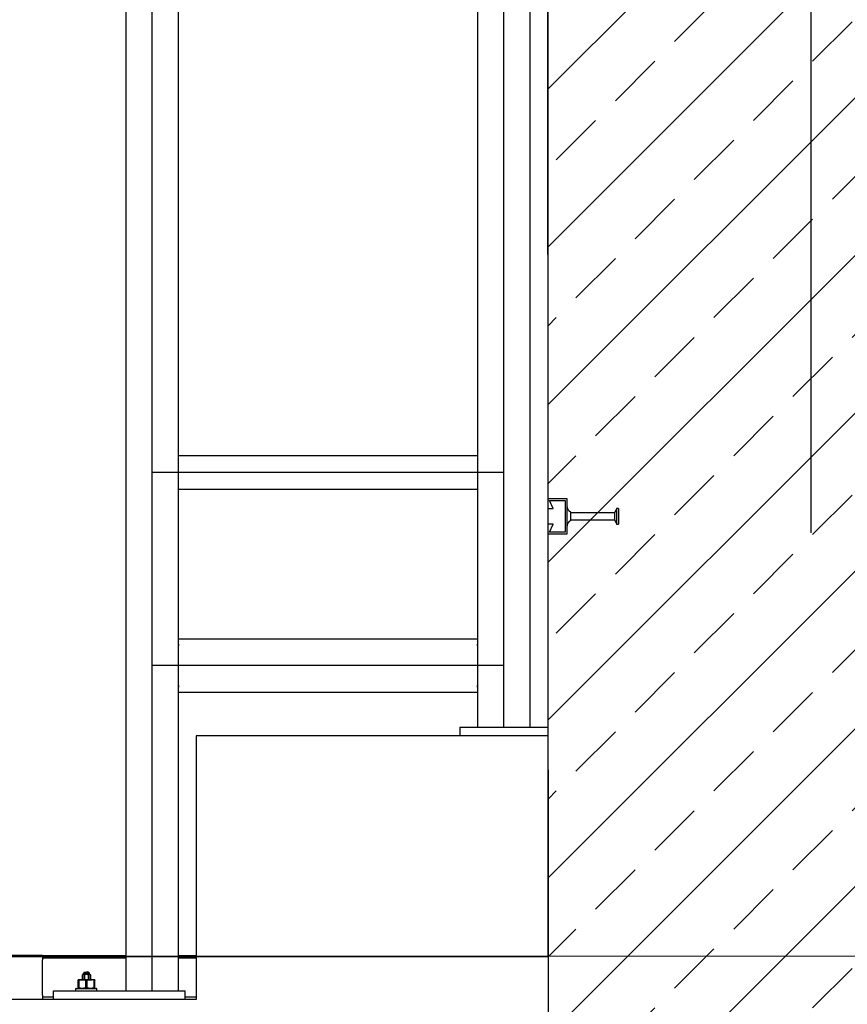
# Model space of a CAD drawing. Extents: x -805 to 3526, y -961 to 1039.
# Tile 193 of 256: x 985.398 to 986.34, y 31.62 to 32.741. Entities that reach past the tile are written whole.
import ezdxf

# ---------------------------------------------------------------- set-up
doc = ezdxf.new("R2010")
doc.units = 0
for name, pattern in [('_Ebene_', [4, 2, -1, 0, -1]), ('AUSGEZOGEN', [2, 1, 1]), ('P-HP-Dorsten 2022 - Schnitt - Schnitt 9 rechts der Rampe$0$_Ebene_', [4, 2, -1, 0, -1]), ('VERDECKT2', [4.7625, 3.175, -1.5875])]:
    doc.linetypes.add(name, pattern=pattern)
doc.layers.get('0').update_dxf_attribs({"color": 251})
for name, color, linetype, lineweight in [('A-FLOR-LEVL', 51, 'Continuous', 5), ('P-HP-Dorsten 2022 - Schnitt - Schnitt 9 rechts der Rampe$0$A-FLOR-LEVL', 51, 'Continuous', 5), ('TTK-B-Bestand', 252, 'Continuous', 35), ('TTK-P-Aufzug vorne', 251, 'Continuous', 25), ('TTK-P-Treppe oben', 12, 'Continuous', 25), ('TTK-P-Treppe unten', 12, 'Continuous', 25)]:
    doc.layers.add(name, color=color, linetype=linetype, lineweight=lineweight)
for name, color, linetype in [('TTK-P-Bahnsteig', 12, 'Continuous'), ('TTK-P-Planung', 12, 'Continuous'), ('TTK-P-Schraffur', 42, 'Continuous'), ('TTK-P-TEXT', 12, 'AUSGEZOGEN'), ('TTK-P-Verm', 251, 'Continuous'), ('TTK-QP-links', 250, 'Continuous'), ('TTK-QP-rechts', 251, 'Continuous')]:
    doc.layers.add(name, color=color, linetype=linetype)
doc.styles.add('AKG DIN 6776', font='AKG_DIN67.TTF')
doc.dimstyles.new('TTK', dxfattribs={"dimtxt": 2.5, "dimasz": 2.5, "dimexe": 3.5, "dimexo": 0.1, "dimgap": 1, "dimtad": 1, "dimzin": 0, "dimtxsty": 'AKG DIN 6776', "dimblk": 'OBLIQUE', "dimcen": -0.09, "dimdle": 3, "dimclrd": 256, "dimclre": 256, "dimclrt": 256, "dimadec": 3, "dimazin": 0, "dimtfac": 1, "dimtofl": 0, "dimtmove": 0, "dimatfit": 3, "dimldrblk": 'OBLIQUE', "dimfxl": 7, "dimfxlon": 1, "dimtolj": 1, "dimtzin": 0, "dimlwd": -1, "dimlwe": -1, "dimarcsym": 0})
doc.dimstyles.new('TTK$6', dxfattribs={"dimtxt": 2.5, "dimasz": 2.5, "dimexe": 3.5, "dimexo": 0.1, "dimgap": 1, "dimtad": 1, "dimzin": 0, "dimtxsty": 'AKG DIN 6776', "dimblk": 'OBLIQUE', "dimcen": -0.09, "dimdle": 3, "dimse1": 1, "dimse2": 1, "dimclrd": 256, "dimclre": 256, "dimclrt": 256, "dimadec": 3, "dimazin": 0, "dimtfac": 1, "dimtofl": 0, "dimtmove": 0, "dimatfit": 3, "dimldrblk": 'OBLIQUE', "dimfxl": 7, "dimfxlon": 1, "dimtolj": 1, "dimtzin": 0, "dimlwd": -1, "dimlwe": -1, "dimarcsym": 0})

# ---------------------------------------------------------------- blocks, each defined once
blk = doc.blocks.new('_OBLIQUE')
at = {"color": 0, "linetype": 'ByBlock'}
blk.add_line((-0.5, -0.5), (0.5, 0.5), dxfattribs=at)
blk = doc.blocks.new('*D671')
at = {"layer": 'DEFPOINTS', "color": 0}
for p in [(985.9992, 34.3622), (983.7992, 31.6749), (985.9992, 31.6749)]:
    blk.add_point(p, dxfattribs=at)
at = {"layer": 'TTK-P-Verm'}
for p, q in [((983.7992, 33.6622), (983.7992, 34.7122)), ((985.9992, 33.6622), (985.9992, 34.7122)), ((983.4992, 34.3622), (986.2992, 34.3622))]:
    blk.add_line(p, q, dxfattribs=at)
at = {"layer": 'TTK-P-Verm', "xscale": 0.25, "yscale": 0.25, "zscale": 0.25, "rotation": 180}
blk.add_blockref('_OBLIQUE', (983.7992, 34.3622), dxfattribs=at)
at = {"layer": 'TTK-P-Verm', "xscale": 0.25, "yscale": 0.25, "zscale": 0.25}
blk.add_blockref('_OBLIQUE', (985.9992, 34.3622), dxfattribs=at)
at = {"layer": 'TTK-P-Verm', "insert": (984.8992, 34.606), "char_height": 0.25, "attachment_point": 5, "style": 'AKG DIN 6776'}
blk.add_mtext('\\A1;2,20', dxfattribs=at)
blk = doc.blocks.new('*D549')
at = {"layer": 'DEFPOINTS', "color": 0}
for p in [(1594.653, 36.7397), (1594.3062, 36.5752), (8.2233, 0)]:
    blk.add_point(p, dxfattribs=at)
at = {"layer": 'TTK-B-Bestand', "insert": (1594.1093, 36.9835), "char_height": 0.25, "attachment_point": 5, "style": 'AKG DIN 6776'}
blk.add_mtext('\\A1;36,588', dxfattribs=at)
blk = doc.blocks.new('*D548')
at = {"layer": 'DEFPOINTS', "color": 0}
for p in [(1585.5366, 36.7706), (1585.0459, 36.614), (-0.8681, 0.0309)]:
    blk.add_point(p, dxfattribs=at)
at = {"layer": 'TTK-B-Bestand', "insert": (1585.0178, 37.0144), "char_height": 0.25, "attachment_point": 5, "style": 'AKG DIN 6776'}
blk.add_mtext('\\A1;36,621', dxfattribs=at)
blk = doc.blocks.new('*D547')
at = {"layer": 'DEFPOINTS', "color": 0}
for p in [(1244.5951, 35.6713), (1244.1853, 35.5313), (0, 0)]:
    blk.add_point(p, dxfattribs=at)
at = {"layer": 'TTK-P-Treppe unten', "insert": (1244.1389, 35.9152), "char_height": 0.25, "attachment_point": 5, "style": 'AKG DIN 6776', "bg_fill": 3, "box_fill_scale": 1.1, "bg_fill_color": 256, "bg_fill_true_color": 13158600, "bg_fill_transparency": 0}
blk.add_mtext('\\A1;35,53', dxfattribs=at)
blk = doc.blocks.new('*D546')
at = {"layer": 'DEFPOINTS', "color": 0}
for p in [(1248.9571, 37.4519), (1249.0816, 37.3335), (0, 0)]:
    blk.add_point(p, dxfattribs=at)
at = {"layer": 'TTK-P-Treppe unten', "insert": (1249.4133, 37.6958), "char_height": 0.25, "attachment_point": 5, "style": 'AKG DIN 6776'}
blk.add_mtext('\\A1;37,33', dxfattribs=at)
blk = doc.blocks.new('*D545')
at = {"layer": 'DEFPOINTS', "color": 0}
for p in [(1259.6018, 37.4765), (1259.6991, 37.3874), (0.198, 0.0396)]:
    blk.add_point(p, dxfattribs=at)
at = {"layer": 'TTK-P-Treppe unten', "insert": (1259.1455, 37.7204), "char_height": 0.25, "attachment_point": 5, "style": 'AKG DIN 6776'}
blk.add_mtext('\\A1;37,35', dxfattribs=at)
blk = doc.blocks.new('*D570')
at = {"layer": 'DEFPOINTS', "color": 0}
for p in [(985.9992, 35.2748), (985.9992, 31.6749), (987.3355, 31.6749)]:
    blk.add_point(p, dxfattribs=at)
at = {"layer": 'TTK-P-Verm'}
for p, q in [((987.3355, 35.5748), (987.3355, 31.3749)), ((986.6355, 35.2748), (987.6855, 35.2748)), ((986.6355, 31.6749), (987.6855, 31.6749))]:
    blk.add_line(p, q, dxfattribs=at)
at = {"layer": 'TTK-P-Verm', "xscale": 0.25, "yscale": 0.25, "zscale": 0.25}
for p, rotation in [((987.3355, 35.2748), 90), ((987.3355, 31.6749), 270)]:
    blk.add_blockref('_OBLIQUE', p, dxfattribs=dict(at, rotation=rotation))
at = {"layer": 'TTK-P-Verm', "insert": (987.0917, 33.4748), "char_height": 0.25, "attachment_point": 5, "rotation": 90, "style": 'AKG DIN 6776', "bg_fill": 3, "box_fill_scale": 1.1, "bg_fill_color": 256, "bg_fill_true_color": 13158600, "bg_fill_transparency": 0}
blk.add_mtext('\\A1;3,60', dxfattribs=at)
blk = doc.blocks.new('*D569')
at = {"layer": 'DEFPOINTS', "color": 0}
for p in [(985.9992, 31.5549), (985.9992, 31.0549), (987.3355, 31.0549)]:
    blk.add_point(p, dxfattribs=at)
at = {"layer": 'TTK-P-Verm'}
for p, q in [((987.3355, 31.8549), (987.3355, 30.7549)), ((986.6355, 31.5549), (987.6855, 31.5549)), ((986.6355, 31.0549), (987.6855, 31.0549))]:
    blk.add_line(p, q, dxfattribs=at)
at = {"layer": 'TTK-P-Verm', "xscale": 0.25, "yscale": 0.25, "zscale": 0.25}
for p, rotation in [((987.3355, 31.5549), 90), ((987.3355, 31.0549), 270)]:
    blk.add_blockref('_OBLIQUE', p, dxfattribs=dict(at, rotation=rotation))
at = {"layer": 'TTK-P-Verm', "insert": (987.1105, 31.3049), "char_height": 0.25, "attachment_point": 5, "rotation": 90, "style": 'AKG DIN 6776', "bg_fill": 3, "box_fill_scale": 1.1, "bg_fill_color": 256, "bg_fill_true_color": 13158600, "bg_fill_transparency": 0}
blk.add_mtext('\\A1;50', dxfattribs=at)
blk = doc.blocks.new('*D568')
at = {"layer": 'DEFPOINTS', "color": 0}
for p in [(985.9695, 31.6749), (987.3355, 31.6749), (985.9695, 31.5549)]:
    blk.add_point(p, dxfattribs=at)
at = {"layer": 'TTK-P-Verm'}
for p, q in [((987.3355, 31.6749), (987.3355, 31.9249)), ((986.6355, 31.6749), (987.6855, 31.6749)), ((986.6355, 31.5549), (987.6855, 31.5549)), ((987.3355, 31.5549), (987.3355, 31.3049))]:
    blk.add_line(p, q, dxfattribs=at)
at = {"layer": 'TTK-P-Verm', "xscale": 0.25, "yscale": 0.25, "zscale": 0.25}
for p, rotation in [((987.3355, 31.6749), 270), ((987.3355, 31.5549), 90)]:
    blk.add_blockref('_OBLIQUE', p, dxfattribs=dict(at, rotation=rotation))
at = {"layer": 'TTK-P-Verm', "insert": (986.8853, 31.8611), "char_height": 0.25, "attachment_point": 5, "rotation": 90, "style": 'AKG DIN 6776', "bg_fill": 3, "box_fill_scale": 1.1, "bg_fill_color": 256, "bg_fill_true_color": 13158600, "bg_fill_transparency": 0}
blk.add_mtext('\\A1;12', dxfattribs=at)
blk = doc.blocks.new('Schnitt7links neben rampe')
at = {"layer": 'A-FLOR-LEVL', "linetype": '_Ebene_'}
blk.add_line((-17.0156, -8.1653), (20.1956, -8.1653), dxfattribs=at)
blk.add_line((-17.0156, -8.1653), (20.1956, -8.1653), dxfattribs=at)
blk = doc.blocks.new('P-HP-Dorsten 2022 - Schnitt - Schnitt 9 rechts der Rampe')
at = {"layer": 'P-HP-Dorsten 2022 - Schnitt - Schnitt 9 rechts der Rampe$0$A-FLOR-LEVL', "linetype": 'P-HP-Dorsten 2022 - Schnitt - Schnitt 9 rechts der Rampe$0$_Ebene_'}
blk.add_line((3138.7361, 35231.44), (3179.5241, 35231.44), dxfattribs=at)
blk.add_line((3138.7361, 35231.44), (3179.5241, 35231.44), dxfattribs=at)
blk = doc.blocks.new('*D540')
at = {"layer": 'DEFPOINTS', "color": 0}
for p in [(1239.4124, 37.4656), (1239.2481, 37.3256), (-4.9372, 1.7943)]:
    blk.add_point(p, dxfattribs=at)
at = {"layer": 'TTK-P-Treppe unten', "insert": (1238.8681, 37.7095), "char_height": 0.25, "attachment_point": 5, "style": 'AKG DIN 6776', "bg_fill": 3, "box_fill_scale": 1.1, "bg_fill_color": 256, "bg_fill_true_color": 13158600, "bg_fill_transparency": 0}
blk.add_mtext('\\A1;37,329', dxfattribs=at)
blk = doc.blocks.new('*D538')
at = {"layer": 'DEFPOINTS', "color": 0}
for p in [(1076.6395, 36.011), (1076.7895, 35.997), (0, 0)]:
    blk.add_point(p, dxfattribs=at)
at = {"layer": 'TTK-P-Treppe oben', "insert": (1076.1833, 36.2548), "char_height": 0.25, "attachment_point": 5, "style": 'AKG DIN 6776'}
blk.add_mtext('\\A1;36,00', dxfattribs=at)
blk = doc.blocks.new('*D536')
at = {"layer": 'DEFPOINTS', "color": 0}
for p in [(1593.4264, 36.6522), (1593.9095, 36.6522), (733.0659, 0.1071)]:
    blk.add_point(p, dxfattribs=at)
at = {"layer": 'TTK-P-TEXT', "insert": (1594.4538, 36.896), "char_height": 0.25, "attachment_point": 5, "style": 'AKG DIN 6776'}
blk.add_mtext('\\A1;36,589', dxfattribs=at)

msp = doc.modelspace()

# ---------------------------------------------------------------- hatches: boundary and pattern name
at = {"layer": 'TTK-P-Schraffur'}
h = msp.add_hatch(dxfattribs=at)
h.set_pattern_fill('ANSI33', color=251, scale=0.02)
h.set_pattern_definition([(45, (977.34285, 30.65075), (-0.0898026, 0.0898026), []), (45, (977.43266, 30.65075), (-0.0898026, 0.0898026), [0.0635, -0.03175])])
h.paths.add_polyline_path([(978.812, 31.2554), (977.8016, 31.1949), (977.2742, 31.1843), (977.2742, 30.6842), (977.8116, 30.695), (977.824, 30.6952), (978.9107, 30.7604), (983.8178, 31.0549), (986.5004, 31.0549), (986.498, 35.7748), (978.5, 35.7748), (977.2742, 35.8748), (977.2742, 35.5748), (978.4992, 35.2748), (985.9983, 35.2758), (986.0001, 31.5549), (983.7992, 31.5549)])

# ---------------------------------------------------------------- linework, layer by layer
at = {"layer": 'TTK-P-Planung', "color": 251}
for p, q in [((986.0001, 31.5549), (985.9983, 35.2348)), ((983.7992, 31.6749), (985.9992, 31.6749))]:
    msp.add_line(p, q, dxfattribs=at)

# ---------------------------------------------------------------- dimensions: what is measured, and where the dimension line sits
at = {"layer": 'TTK-B-Bestand', "color": 251}
for feature_location, offset, origin, text, picture, middle in [((1585.0459, 36.614), (0.4461, 0.1576), (-0.8681, 0.0309), '36,621', '*D548', (1585.0178, 37.0144)), ((1594.3062, 36.5752), (0.2947, 0.1656), (8.2233, 0), '36,588', '*D549', (1594.1093, 36.9835))]:
    dim = msp.add_ordinate_dim(feature_location=feature_location, offset=offset, dtype=0, origin=origin, text=text, dimstyle='TTK$6', override={"dimscale": 0, "dimdec": 3, "dimtmove": 1, "dimfxlon": 0}, dxfattribs=at)
    dim.commit()
    dim.dimension.update_dxf_attribs({"geometry": picture, "text_midpoint": middle})
at = {"layer": 'TTK-P-Verm', "color": 251}
dim = msp.add_linear_dim(base=(985.9992, 34.3622), p1=(983.7992, 31.6749), p2=(985.9992, 31.6749), dimstyle='TTK', override={"dimscale": 0}, dxfattribs=at)
dim.commit()
dim.dimension.update_dxf_attribs({"geometry": '*D671', "text_midpoint": (984.8992, 34.606)})

# ---------------------------------------------------------------- next in the draw order: dimensions: what is measured, and where the dimension line sits
at = {"layer": 'TTK-P-Treppe unten', "color": 251}
dim = msp.add_ordinate_dim(feature_location=(1244.1853, 35.5313), offset=(0.4098, 0.14), dtype=0, origin=(0, 0), dimstyle='TTK$6', override={"dimscale": 0, "dimtfill": 1}, dxfattribs=at)
dim.commit()
dim.dimension.update_dxf_attribs({"geometry": '*D547', "text_midpoint": (1244.1389, 35.9152)})

# ---------------------------------------------------------------- next in the draw order: block references
at = {"layer": 'TTK-QP-links', "color": 251}
msp.add_blockref('Schnitt7links neben rampe', (984.9824, 39.8403), dxfattribs=at)
at = {"layer": 'TTK-QP-rechts', "color": 251}
msp.add_blockref('P-HP-Dorsten 2022 - Schnitt - Schnitt 9 rechts der Rampe', (-2175.7771, -35199.765), dxfattribs=at)

# ---------------------------------------------------------------- next in the draw order: dimensions: what is measured, and where the dimension line sits
at = {"layer": 'TTK-P-Treppe unten', "color": 251}
for feature_location, offset, origin, picture, middle in [((1259.6991, 37.3874), (-0.0973, 0.0891), (0.198, 0.0396), '*D545', (1259.1455, 37.7204)), ((1249.0816, 37.3335), (-0.1245, 0.1184), (0, 0), '*D546', (1249.4133, 37.6958))]:
    dim = msp.add_ordinate_dim(feature_location=feature_location, offset=offset, dtype=0, origin=origin, dimstyle='TTK$6', override={"dimscale": 0}, dxfattribs=at)
    dim.commit()
    dim.dimension.update_dxf_attribs({"geometry": picture, "text_midpoint": middle})

# ---------------------------------------------------------------- next in the draw order: dimensions: what is measured, and where the dimension line sits
at = {"layer": 'TTK-P-Verm', "color": 251}
dim = msp.add_linear_dim(base=(987.3355, 31.6749), p1=(985.9992, 35.2748), p2=(985.9992, 31.6749), angle=90, dimstyle='TTK', override={"dimscale": 0, "dimtfill": 1}, dxfattribs=at)
dim.commit()
dim.dimension.update_dxf_attribs({"geometry": '*D570', "text_midpoint": (987.0917, 33.4748)})

# ---------------------------------------------------------------- next in the draw order: dimensions: what is measured, and where the dimension line sits
dim = msp.add_linear_dim(base=(987.3355, 31.0549), p1=(985.9992, 31.5549), p2=(985.9992, 31.0549), angle=90, dimstyle='TTK', override={"dimscale": 0, "dimdec": 0, "dimlfac": 100, "dimtfill": 1}, dxfattribs=at)
dim.commit()
dim.dimension.update_dxf_attribs({"geometry": '*D569', "text_midpoint": (987.1105, 31.3049)})

# ---------------------------------------------------------------- next in the draw order: dimensions: what is measured, and where the dimension line sits
dim = msp.add_linear_dim(base=(987.3355, 31.6749), p1=(985.9695, 31.5549), p2=(985.9695, 31.6749), angle=90, dimstyle='TTK', override={"dimscale": 0, "dimdec": 0, "dimlfac": 100, "dimtmove": 1, "dimtfill": 1}, dxfattribs=at)
dim.commit()
dim.dimension.update_dxf_attribs({"geometry": '*D568', "text_midpoint": (987.1104, 31.8611), "dimtype": 160})

# ---------------------------------------------------------------- next in the draw order: dimensions: what is measured, and where the dimension line sits
at = {"layer": 'TTK-P-Treppe unten', "color": 251}
dim = msp.add_ordinate_dim(feature_location=(1239.2481, 37.3256), offset=(0.1119, 0.1412), dtype=0, origin=(-4.9372, 1.7943), text='37,329', dimstyle='TTK$6', override={"dimscale": 0, "dimtfill": 1}, dxfattribs=at)
dim.commit()
dim.dimension.update_dxf_attribs({"geometry": '*D540', "text_midpoint": (1238.8681, 37.7095)})

# ---------------------------------------------------------------- next in the draw order: linework, layer by layer
at = {"layer": 'TTK-P-Aufzug vorne', "color": 251, "linetype": 'VERDECKT2', "ltscale": 0.5}
msp.add_line((986.2992, 29.7758), (986.2992, 37.4498), dxfattribs=at)
at = {"layer": 'TTK-P-Aufzug vorne', "color": 251, "linetype": 'Continuous', "ltscale": 0.5}
msp.add_line((985.9992, 35.2348), (985.9992, 31.6749), dxfattribs=at)
at = {"layer": 'TTK-P-Aufzug vorne', "color": 251, "ltscale": 20}
for p, q in [((985.9492, 31.9358), (985.9492, 35.2208)), ((985.5492, 31.6358), (985.5492, 34.1758)), ((985.9492, 32.2258), (985.5492, 32.2258)), ((985.9492, 32.0058), (985.5492, 32.0058))]:
    msp.add_line(p, q, dxfattribs=at)
at = {"layer": 'TTK-P-Aufzug vorne', "color": 251}
for p, q in [((985.9192, 34.1458), (985.9192, 31.9358)), ((985.9792, 31.9358), (985.9792, 34.1458)), ((985.5192, 33.7958), (985.5192, 31.6358)), ((985.5792, 31.6358), (985.5792, 33.6258)), ((985.9192, 32.2448), (985.5792, 32.2448)), ((985.5792, 32.2068), (985.9192, 32.2068)), ((986.0212, 32.1958), (985.9992, 32.1958)), ((985.9992, 32.1958), (985.9992, 32.1848)), ((986.0054, 32.1848), (986.0012, 32.1938)), ((986.0012, 32.1938), (986.0192, 32.1938)), ((986.0192, 32.1938), (986.0192, 32.1578)), ((986.0212, 32.1558), (986.0212, 32.1958)), ((985.9992, 32.1848), (986.0054, 32.1848)), ((986.0213, 32.1865), (986.0213, 32.1862)), ((986.0213, 32.1862), (986.0213, 32.1859)), ((986.0213, 32.1859), (986.0214, 32.1856)), ((986.0214, 32.1856), (986.0215, 32.1853)), ((986.0215, 32.1853), (986.0216, 32.1851)), ((986.0216, 32.1851), (986.0217, 32.1848)), ((986.0217, 32.1848), (986.0218, 32.1845)), ((986.0218, 32.1845), (986.0219, 32.1843)), ((986.0219, 32.1843), (986.022, 32.184)), ((986.022, 32.184), (986.0222, 32.1838)), ((986.0222, 32.1838), (986.0223, 32.1835)), ((986.0223, 32.1835), (986.0225, 32.1833)), ((986.0225, 32.1833), (986.0226, 32.183)), ((986.0226, 32.183), (986.0228, 32.1828)), ((986.0228, 32.1828), (986.023, 32.1826)), ((986.023, 32.1826), (986.0232, 32.1824)), ((986.0232, 32.1824), (986.0234, 32.1822)), ((986.0234, 32.1822), (986.0236, 32.182)), ((986.0236, 32.182), (986.0238, 32.1818)), ((986.0238, 32.1818), (986.024, 32.1816)), ((986.024, 32.1816), (986.0243, 32.1814)), ((986.0243, 32.1814), (986.0245, 32.1813)), ((986.0245, 32.1813), (986.0248, 32.1811)), ((986.0248, 32.1811), (986.025, 32.181)), ((986.025, 32.181), (986.0252, 32.1809)), ((986.0252, 32.1809), (986.0252, 32.1802)), ((986.0252, 32.1801), (986.0252, 32.1716)), ((986.0752, 32.1799), (986.0252, 32.1799)), ((986.0777, 32.1838), (986.0752, 32.1799)), ((986.0752, 32.1799), (986.0752, 32.1718)), ((986.0797, 32.1848), (986.0777, 32.1848)), ((986.0777, 32.1848), (986.0777, 32.1841)), ((986.0777, 32.1838), (986.0777, 32.1678)), ((986.0797, 32.1848), (986.0797, 32.1668)), ((986.0221, 32.1678), (986.022, 32.1676)), ((986.0223, 32.1681), (986.0221, 32.1678)), ((986.0224, 32.1683), (986.0223, 32.1681)), ((986.0226, 32.1686), (986.0224, 32.1683)), ((986.0228, 32.1688), (986.0226, 32.1686)), ((986.0229, 32.169), (986.0228, 32.1688)), ((986.0231, 32.1692), (986.0229, 32.169)), ((986.0233, 32.1694), (986.0231, 32.1692)), ((986.0235, 32.1696), (986.0233, 32.1694)), ((986.0238, 32.1698), (986.0235, 32.1696)), ((986.024, 32.17), (986.0238, 32.1698)), ((986.0242, 32.1702), (986.024, 32.17)), ((986.0245, 32.1703), (986.0242, 32.1702)), ((986.0247, 32.1705), (986.0245, 32.1703)), ((986.0249, 32.1706), (986.0247, 32.1705)), ((986.0252, 32.1708), (986.0249, 32.1706)), ((986.0252, 32.1718), (986.0752, 32.1718)), ((986.0252, 32.1714), (986.0252, 32.1708)), ((986.0752, 32.1718), (986.0777, 32.1678)), ((986.0054, 32.1668), (985.9992, 32.1668)), ((985.9992, 32.1668), (985.9992, 32.1558)), ((986.0012, 32.1578), (986.0054, 32.1668)), ((986.0192, 32.1578), (986.0012, 32.1578)), ((986.0213, 32.1654), (986.0212, 32.1651)), ((986.0214, 32.166), (986.0213, 32.1657)), ((986.0213, 32.1657), (986.0213, 32.1654)), ((986.0215, 32.1663), (986.0214, 32.166)), ((986.0216, 32.1668), (986.0215, 32.1665)), ((986.0215, 32.1665), (986.0215, 32.1663)), ((986.0217, 32.1671), (986.0216, 32.1668)), ((986.0219, 32.1673), (986.0217, 32.1671)), ((986.022, 32.1676), (986.0219, 32.1673)), ((986.0777, 32.1676), (986.0777, 32.1668)), ((986.0777, 32.1668), (986.0797, 32.1668)), ((985.9992, 32.1558), (986.0212, 32.1558)), ((985.9192, 32.0358), (985.5792, 32.0358)), ((985.5792, 32.0303), (985.5792, 32.0283)), ((985.5792, 31.9833), (985.5792, 32.0283)), ((985.9192, 32.0283), (985.9192, 32.0303)), ((985.9192, 32.0283), (985.9192, 31.9833)), ((985.5792, 31.9833), (985.5792, 31.9814)), ((985.9192, 31.9814), (985.9192, 31.9833)), ((985.5792, 31.9758), (985.9192, 31.9758)), ((985.8992, 31.9358), (985.9992, 31.9358)), ((985.8992, 31.9358), (985.8992, 31.9258)), ((985.8992, 31.9259), (985.5992, 31.9259)), ((985.9992, 31.9258), (985.5992, 31.9258)), ((985.5992, 31.9258), (985.5992, 31.6258)), ((985.4242, 31.6758), (984.3742, 31.6758)), ((985.4242, 31.6758), (985.4242, 31.6708)), ((985.4242, 31.6758), (985.5192, 31.6758)), ((985.5792, 31.6758), (985.5992, 31.6758)), ((985.5192, 31.6728), (985.4242, 31.6728)), ((985.4242, 31.6358), (985.4242, 31.6708)), ((985.5992, 31.6728), (985.5792, 31.6728)), ((985.4705, 31.6548), (985.4696, 31.6539)), ((985.4702, 31.6544), (985.4696, 31.6539)), ((985.4702, 31.6544), (985.4696, 31.6539)), ((985.4696, 31.6483), (985.4696, 31.6539)), ((985.4696, 31.6539), (985.4696, 31.6483)), ((985.4707, 31.6545), (985.4702, 31.6544)), ((985.4707, 31.6545), (985.4702, 31.6544)), ((985.4706, 31.6548), (985.4705, 31.6548)), ((985.4705, 31.6548), (985.4706, 31.6548)), ((985.4706, 31.6548), (985.4705, 31.6548)), ((985.4705, 31.6548), (985.4706, 31.6548)), ((985.471, 31.6548), (985.4706, 31.6548)), ((985.4706, 31.6548), (985.471, 31.6548)), ((985.471, 31.6548), (985.4706, 31.6548)), ((985.4706, 31.6548), (985.471, 31.6548)), ((985.4713, 31.6544), (985.4707, 31.6545)), ((985.4713, 31.6544), (985.4707, 31.6545)), ((985.4716, 31.6548), (985.471, 31.6548)), ((985.471, 31.6548), (985.4713, 31.6548)), ((985.4716, 31.6548), (985.471, 31.6548)), ((985.471, 31.6548), (985.4713, 31.6548)), ((985.4717, 31.6568), (985.4712, 31.6563)), ((985.4712, 31.6563), (985.4713, 31.6563)), ((985.4712, 31.6563), (985.4713, 31.6563)), ((985.4712, 31.6563), (985.4713, 31.6563)), ((985.4712, 31.6563), (985.4713, 31.6563)), ((985.4712, 31.6563), (985.4712, 31.6548)), ((985.4712, 31.6548), (985.4713, 31.6548)), ((985.4712, 31.6548), (985.4713, 31.6548)), ((985.4713, 31.6548), (985.4712, 31.6548)), ((985.4712, 31.6548), (985.4713, 31.6548)), ((985.4713, 31.6563), (985.4716, 31.6563)), ((985.4713, 31.6563), (985.4716, 31.6563)), ((985.4719, 31.6539), (985.4713, 31.6544)), ((985.4719, 31.6539), (985.4713, 31.6544)), ((985.4716, 31.6563), (985.4721, 31.6563)), ((985.4716, 31.6563), (985.4721, 31.6563)), ((985.4724, 31.6548), (985.4716, 31.6548)), ((985.4724, 31.6548), (985.4716, 31.6548)), ((985.4717, 31.6568), (985.4718, 31.6568)), ((985.4717, 31.6568), (985.4718, 31.6568)), ((985.4718, 31.6568), (985.4717, 31.6568)), ((985.4717, 31.6568), (985.4718, 31.6568)), ((985.4718, 31.6568), (985.472, 31.6568)), ((985.4718, 31.6568), (985.472, 31.6568)), ((985.4718, 31.6568), (985.472, 31.6568)), ((985.4718, 31.6568), (985.472, 31.6568)), ((985.4731, 31.6544), (985.4719, 31.6539)), ((985.4731, 31.6544), (985.4719, 31.6539)), ((985.4719, 31.6483), (985.4719, 31.6539)), ((985.4719, 31.6539), (985.4719, 31.6483)), ((985.472, 31.6568), (985.4724, 31.6568)), ((985.472, 31.6568), (985.4724, 31.6568)), ((985.472, 31.6568), (985.4724, 31.6568)), ((985.472, 31.6568), (985.4724, 31.6568)), ((985.4721, 31.6563), (985.4727, 31.6563)), ((985.4721, 31.6563), (985.4727, 31.6563)), ((985.4724, 31.6568), (985.473, 31.6568)), ((985.4724, 31.6568), (985.473, 31.6568)), ((985.4724, 31.6568), (985.473, 31.6568)), ((985.4724, 31.6568), (985.473, 31.6568)), ((985.4732, 31.6548), (985.4724, 31.6548)), ((985.4732, 31.6548), (985.4724, 31.6548)), ((985.4727, 31.6563), (985.4734, 31.6563)), ((985.4727, 31.6563), (985.4734, 31.6563)), ((985.473, 31.6568), (985.4736, 31.6568)), ((985.473, 31.6568), (985.4736, 31.6568)), ((985.473, 31.6568), (985.4736, 31.6568)), ((985.473, 31.6568), (985.4736, 31.6568)), ((985.4742, 31.6545), (985.4731, 31.6544)), ((985.4742, 31.6545), (985.4731, 31.6544)), ((985.4742, 31.6548), (985.4732, 31.6548)), ((985.4742, 31.6548), (985.4732, 31.6548)), ((985.4734, 31.6563), (985.4742, 31.6563)), ((985.4734, 31.6563), (985.4742, 31.6563)), ((985.4734, 31.6548), (985.4742, 31.6548)), ((985.4742, 31.6548), (985.4734, 31.6548)), ((985.4736, 31.6568), (985.4742, 31.6568)), ((985.4736, 31.6568), (985.4742, 31.6568)), ((985.4736, 31.6568), (985.4742, 31.6568)), ((985.4736, 31.6568), (985.4742, 31.6568)), ((985.4742, 31.6568), (985.4748, 31.6568)), ((985.4742, 31.6568), (985.4748, 31.6568)), ((985.4748, 31.6568), (985.4742, 31.6568)), ((985.4748, 31.6568), (985.4742, 31.6568)), ((985.4742, 31.6563), (985.475, 31.6563)), ((985.4742, 31.6563), (985.475, 31.6563)), ((985.4742, 31.6548), (985.4752, 31.6548)), ((985.4742, 31.6548), (985.475, 31.6548)), ((985.4752, 31.6548), (985.4742, 31.6548)), ((985.475, 31.6548), (985.4742, 31.6548)), ((985.4742, 31.6545), (985.4753, 31.6544)), ((985.4753, 31.6544), (985.4742, 31.6545)), ((985.4748, 31.6568), (985.4755, 31.6568)), ((985.4748, 31.6568), (985.4755, 31.6568)), ((985.4755, 31.6568), (985.4748, 31.6568)), ((985.4755, 31.6568), (985.4748, 31.6568)), ((985.475, 31.6563), (985.4757, 31.6563)), ((985.475, 31.6563), (985.4757, 31.6563)), ((985.4752, 31.6548), (985.476, 31.6548)), ((985.476, 31.6548), (985.4752, 31.6548)), ((985.4753, 31.6544), (985.4765, 31.6539)), ((985.4765, 31.6539), (985.4753, 31.6544)), ((985.4755, 31.6568), (985.476, 31.6568)), ((985.4755, 31.6568), (985.476, 31.6568)), ((985.476, 31.6568), (985.4755, 31.6568)), ((985.476, 31.6568), (985.4755, 31.6568)), ((985.4757, 31.6563), (985.4763, 31.6563)), ((985.4757, 31.6563), (985.4763, 31.6563)), ((985.476, 31.6568), (985.4764, 31.6568)), ((985.476, 31.6568), (985.4764, 31.6568)), ((985.4764, 31.6568), (985.476, 31.6568)), ((985.4764, 31.6568), (985.476, 31.6568)), ((985.476, 31.6548), (985.4768, 31.6548)), ((985.4768, 31.6548), (985.476, 31.6548)), ((985.4763, 31.6563), (985.4768, 31.6563)), ((985.4763, 31.6563), (985.4768, 31.6563)), ((985.4764, 31.6568), (985.4766, 31.6568)), ((985.4764, 31.6568), (985.4766, 31.6568)), ((985.4766, 31.6568), (985.4764, 31.6568)), ((985.4766, 31.6568), (985.4764, 31.6568)), ((985.4765, 31.6539), (985.4771, 31.6544)), ((985.4771, 31.6544), (985.4765, 31.6539)), ((985.4765, 31.6483), (985.4765, 31.6539)), ((985.4765, 31.6539), (985.4765, 31.6483)), ((985.4766, 31.6568), (985.4767, 31.6568)), ((985.4767, 31.6568), (985.4766, 31.6568)), ((985.4766, 31.6568), (985.4767, 31.6568)), ((985.4767, 31.6568), (985.4766, 31.6568)), ((985.4767, 31.6568), (985.4772, 31.6563)), ((985.4768, 31.6563), (985.4771, 31.6563)), ((985.4768, 31.6563), (985.4771, 31.6563)), ((985.4768, 31.6548), (985.4774, 31.6548)), ((985.4774, 31.6548), (985.4768, 31.6548)), ((985.4771, 31.6563), (985.4772, 31.6563)), ((985.4772, 31.6563), (985.4771, 31.6563)), ((985.4771, 31.6563), (985.4772, 31.6563)), ((985.4772, 31.6563), (985.4771, 31.6563)), ((985.4774, 31.6548), (985.4771, 31.6548)), ((985.4771, 31.6548), (985.4772, 31.6548)), ((985.4772, 31.6548), (985.4771, 31.6548)), ((985.4771, 31.6548), (985.4772, 31.6548)), ((985.4772, 31.6548), (985.4771, 31.6548)), ((985.4771, 31.6548), (985.4774, 31.6548)), ((985.4771, 31.6544), (985.4777, 31.6545)), ((985.4777, 31.6545), (985.4771, 31.6544)), ((985.4772, 31.6563), (985.4772, 31.6548)), ((985.4774, 31.6548), (985.4778, 31.6548)), ((985.4778, 31.6548), (985.4774, 31.6548)), ((985.4778, 31.6548), (985.4774, 31.6548)), ((985.4778, 31.6548), (985.4774, 31.6548)), ((985.4777, 31.6545), (985.4782, 31.6544)), ((985.4782, 31.6544), (985.4777, 31.6545)), ((985.4778, 31.6548), (985.4779, 31.6548)), ((985.4779, 31.6548), (985.4778, 31.6548)), ((985.4778, 31.6548), (985.4779, 31.6548)), ((985.4779, 31.6548), (985.4778, 31.6548)), ((985.4779, 31.6548), (985.4788, 31.6539)), ((985.4782, 31.6544), (985.4788, 31.6539)), ((985.4788, 31.6539), (985.4782, 31.6544)), ((985.4788, 31.6539), (985.4788, 31.6483)), ((985.4788, 31.6483), (985.4788, 31.6539)), ((985.465, 31.6483), (985.4647, 31.6483)), ((985.4647, 31.6482), (985.4647, 31.6483)), ((985.4647, 31.6483), (985.465, 31.6483)), ((985.4647, 31.6483), (985.4647, 31.6482)), ((985.4647, 31.6482), (985.4647, 31.6483)), ((985.4647, 31.6483), (985.4647, 31.6482)), ((985.465, 31.6483), (985.4647, 31.6483)), ((985.4647, 31.6483), (985.465, 31.6483)), ((985.4647, 31.6477), (985.4647, 31.6482)), ((985.4647, 31.6477), (985.4647, 31.6482)), ((985.4647, 31.6477), (985.4647, 31.6482)), ((985.4647, 31.6482), (985.4647, 31.6477)), ((985.4649, 31.6477), (985.4647, 31.6477)), ((985.4647, 31.6477), (985.4647, 31.6389)), ((985.4649, 31.6477), (985.4647, 31.6477)), ((985.4647, 31.6389), (985.4647, 31.6477)), ((985.4652, 31.6477), (985.4649, 31.6477)), ((985.4652, 31.6477), (985.4649, 31.6477)), ((985.466, 31.6483), (985.465, 31.6483)), ((985.466, 31.6483), (985.465, 31.6483)), ((985.4655, 31.6477), (985.4652, 31.6477)), ((985.4655, 31.6477), (985.4652, 31.6477)), ((985.4655, 31.6477), (985.4675, 31.6482)), ((985.4675, 31.6482), (985.4655, 31.6477)), ((985.4655, 31.6477), (985.4655, 31.6389)), ((985.4655, 31.6389), (985.4655, 31.6477)), ((985.4675, 31.6483), (985.466, 31.6483)), ((985.466, 31.6483), (985.4675, 31.6483)), ((985.4695, 31.6483), (985.4675, 31.6483)), ((985.4695, 31.6483), (985.4675, 31.6482)), ((985.4695, 31.6483), (985.4675, 31.6483)), ((985.4675, 31.6482), (985.4695, 31.6483)), ((985.4675, 31.6483), (985.4695, 31.6483)), ((985.4695, 31.6483), (985.4675, 31.6483)), ((985.4717, 31.6483), (985.4695, 31.6483)), ((985.4714, 31.6482), (985.4695, 31.6483)), ((985.4695, 31.6483), (985.4714, 31.6482)), ((985.4695, 31.6483), (985.4717, 31.6483)), ((985.4734, 31.6477), (985.4714, 31.6482)), ((985.4714, 31.6482), (985.4734, 31.6477)), ((985.4742, 31.6483), (985.4717, 31.6483)), ((985.4742, 31.6483), (985.4717, 31.6483)), ((985.4739, 31.6477), (985.4734, 31.6477)), ((985.4734, 31.6389), (985.4734, 31.6477)), ((985.4739, 31.6477), (985.4734, 31.6477)), ((985.4734, 31.6477), (985.4734, 31.6389)), ((985.4745, 31.6477), (985.4739, 31.6477)), ((985.4745, 31.6477), (985.4739, 31.6477)), ((985.4767, 31.6483), (985.4742, 31.6483)), ((985.4742, 31.6483), (985.4767, 31.6483)), ((985.475, 31.6477), (985.4745, 31.6477)), ((985.475, 31.6477), (985.4745, 31.6477)), ((985.477, 31.6482), (985.475, 31.6477)), ((985.477, 31.6482), (985.475, 31.6477)), ((985.475, 31.6389), (985.475, 31.6477)), ((985.475, 31.6389), (985.475, 31.6477)), ((985.479, 31.6483), (985.4767, 31.6483)), ((985.4767, 31.6483), (985.479, 31.6483)), ((985.479, 31.6483), (985.477, 31.6482)), ((985.479, 31.6483), (985.477, 31.6482)), ((985.479, 31.6483), (985.4809, 31.6483)), ((985.4809, 31.6483), (985.479, 31.6483)), ((985.4809, 31.6482), (985.479, 31.6483)), ((985.4809, 31.6482), (985.479, 31.6483)), ((985.479, 31.6483), (985.4809, 31.6483)), ((985.4809, 31.6483), (985.479, 31.6483)), ((985.4824, 31.6483), (985.4809, 31.6483)), ((985.4824, 31.6483), (985.4809, 31.6483)), ((985.4829, 31.6477), (985.4809, 31.6482)), ((985.4829, 31.6477), (985.4809, 31.6482)), ((985.4834, 31.6483), (985.4824, 31.6483)), ((985.4824, 31.6483), (985.4834, 31.6483)), ((985.4832, 31.6477), (985.4829, 31.6477)), ((985.4829, 31.6389), (985.4829, 31.6477)), ((985.4832, 31.6477), (985.4829, 31.6477)), ((985.4829, 31.6389), (985.4829, 31.6477)), ((985.4835, 31.6477), (985.4832, 31.6477)), ((985.4835, 31.6477), (985.4832, 31.6477)), ((985.4834, 31.6483), (985.4837, 31.6483)), ((985.4837, 31.6483), (985.4834, 31.6483)), ((985.4834, 31.6483), (985.4837, 31.6483)), ((985.4837, 31.6483), (985.4834, 31.6483)), ((985.4837, 31.6477), (985.4835, 31.6477)), ((985.4837, 31.6477), (985.4835, 31.6477)), ((985.4837, 31.6482), (985.4837, 31.6483)), ((985.4837, 31.6483), (985.4837, 31.6482)), ((985.4837, 31.6482), (985.4837, 31.6483)), ((985.4837, 31.6483), (985.4837, 31.6482)), ((985.4837, 31.6477), (985.4837, 31.6482)), ((985.4837, 31.6477), (985.4837, 31.6482)), ((985.4837, 31.6482), (985.4837, 31.6477)), ((985.4837, 31.6482), (985.4837, 31.6477)), ((985.4837, 31.6389), (985.4837, 31.6477)), ((985.4837, 31.6389), (985.4837, 31.6477)), ((985.4242, 31.6308), (985.4242, 31.6358)), ((985.4242, 31.6308), (985.4242, 31.6258)), ((985.4367, 31.6358), (985.5867, 31.6358)), ((985.4367, 31.6258), (985.4367, 31.6358)), ((985.4622, 31.6383), (985.4626, 31.6383)), ((985.4626, 31.6383), (985.4622, 31.6383)), ((985.4622, 31.6358), (985.4622, 31.6383)), ((985.4626, 31.6383), (985.4638, 31.6383)), ((985.4626, 31.6383), (985.4638, 31.6383)), ((985.4638, 31.6383), (985.4657, 31.6383)), ((985.4638, 31.6383), (985.4657, 31.6383)), ((985.4647, 31.6389), (985.4647, 31.6385)), ((985.4647, 31.6389), (985.4647, 31.6385)), ((985.4647, 31.6385), (985.4647, 31.6389)), ((985.4649, 31.6389), (985.4647, 31.6389)), ((985.4647, 31.6389), (985.4647, 31.6385)), ((985.4649, 31.6389), (985.4647, 31.6389)), ((985.4647, 31.6385), (985.4647, 31.6383)), ((985.4647, 31.6383), (985.4647, 31.6385)), ((985.4647, 31.6385), (985.4647, 31.6383)), ((985.4647, 31.6383), (985.4647, 31.6385)), ((985.4652, 31.6389), (985.4649, 31.6389)), ((985.4652, 31.6389), (985.4649, 31.6389)), ((985.4655, 31.6389), (985.4652, 31.6389)), ((985.4655, 31.6389), (985.4652, 31.6389)), ((985.4655, 31.6389), (985.4675, 31.6385)), ((985.4675, 31.6385), (985.4655, 31.6389)), ((985.4657, 31.6383), (985.4682, 31.6383)), ((985.4657, 31.6383), (985.4682, 31.6383)), ((985.4695, 31.6383), (985.4675, 31.6385)), ((985.4675, 31.6385), (985.4695, 31.6383)), ((985.4682, 31.6383), (985.4711, 31.6383)), ((985.4682, 31.6383), (985.4711, 31.6383)), ((985.4714, 31.6385), (985.4695, 31.6383)), ((985.4695, 31.6383), (985.4714, 31.6385)), ((985.4711, 31.6383), (985.4742, 31.6383)), ((985.4711, 31.6383), (985.4742, 31.6383)), ((985.4734, 31.6389), (985.4714, 31.6385)), ((985.4714, 31.6385), (985.4734, 31.6389)), ((985.4739, 31.6389), (985.4734, 31.6389)), ((985.4739, 31.6389), (985.4734, 31.6389)), ((985.4745, 31.6389), (985.4739, 31.6389)), ((985.4745, 31.6389), (985.4739, 31.6389)), ((985.4742, 31.6383), (985.4773, 31.6383)), ((985.4742, 31.6383), (985.4773, 31.6383)), ((985.475, 31.6389), (985.4745, 31.6389)), ((985.475, 31.6389), (985.4745, 31.6389)), ((985.477, 31.6385), (985.475, 31.6389)), ((985.477, 31.6385), (985.475, 31.6389)), ((985.479, 31.6383), (985.477, 31.6385)), ((985.479, 31.6383), (985.477, 31.6385)), ((985.4773, 31.6383), (985.4802, 31.6383)), ((985.4773, 31.6383), (985.4802, 31.6383)), ((985.4809, 31.6385), (985.479, 31.6383)), ((985.4809, 31.6385), (985.479, 31.6383)), ((985.4802, 31.6383), (985.4827, 31.6383)), ((985.4802, 31.6383), (985.4827, 31.6383)), ((985.4829, 31.6389), (985.4809, 31.6385)), ((985.4829, 31.6389), (985.4809, 31.6385)), ((985.4827, 31.6383), (985.4846, 31.6383)), ((985.4827, 31.6383), (985.4846, 31.6383)), ((985.4832, 31.6389), (985.4829, 31.6389)), ((985.4832, 31.6389), (985.4829, 31.6389)), ((985.4835, 31.6389), (985.4832, 31.6389)), ((985.4835, 31.6389), (985.4832, 31.6389)), ((985.4837, 31.6389), (985.4835, 31.6389)), ((985.4837, 31.6389), (985.4835, 31.6389)), ((985.4837, 31.6389), (985.4837, 31.6385)), ((985.4837, 31.6389), (985.4837, 31.6385)), ((985.4837, 31.6385), (985.4837, 31.6389)), ((985.4837, 31.6385), (985.4837, 31.6389)), ((985.4837, 31.6385), (985.4837, 31.6383)), ((985.4837, 31.6383), (985.4837, 31.6385)), ((985.4837, 31.6385), (985.4837, 31.6383)), ((985.4837, 31.6383), (985.4837, 31.6385)), ((985.4845, 31.6358), (985.4846, 31.6358)), ((985.4845, 31.6358), (985.4846, 31.6358)), ((985.4846, 31.6383), (985.4858, 31.6383)), ((985.4846, 31.6383), (985.4858, 31.6383)), ((985.4862, 31.6383), (985.4858, 31.6383)), ((985.4858, 31.6383), (985.4862, 31.6383)), ((985.4862, 31.6358), (985.4862, 31.6383)), ((985.5867, 31.6258), (985.5867, 31.6358)), ((985.5992, 31.6258), (984.1992, 31.6258)), ((985.4242, 31.6288), (985.4367, 31.6288)), ((985.5867, 31.6288), (985.5992, 31.6288))]:
    msp.add_line(p, q, dxfattribs=at)
at = {"layer": 'TTK-P-Bahnsteig', "color": 251}
msp.add_circle((473.7851, 39.1322), 1000, dxfattribs=at)

# ---------------------------------------------------------------- next in the draw order: dimensions: what is measured, and where the dimension line sits
at = {"layer": 'TTK-P-TEXT', "color": 251}
dim = msp.add_ordinate_dim(feature_location=(1593.4264, 36.6522), offset=(0.4831, 0), dtype=0, origin=(733.0659, 0.1071), text='36,589', dimstyle='TTK$6', override={"dimscale": 0, "dimfxlon": 0}, dxfattribs=at)
dim.commit()
dim.dimension.update_dxf_attribs({"geometry": '*D536', "text_midpoint": (1594.4538, 36.896)})
at = {"layer": 'TTK-P-Treppe oben', "color": 251}
dim = msp.add_ordinate_dim(feature_location=(1076.7895, 35.997), offset=(-0.15, 0.014), dtype=0, origin=(0, 0), dimstyle='TTK$6', override={"dimscale": 0}, dxfattribs=at)
dim.commit()
dim.dimension.update_dxf_attribs({"geometry": '*D538', "text_midpoint": (1076.1833, 36.2548)})

doc.saveas('drawing.dxf')
